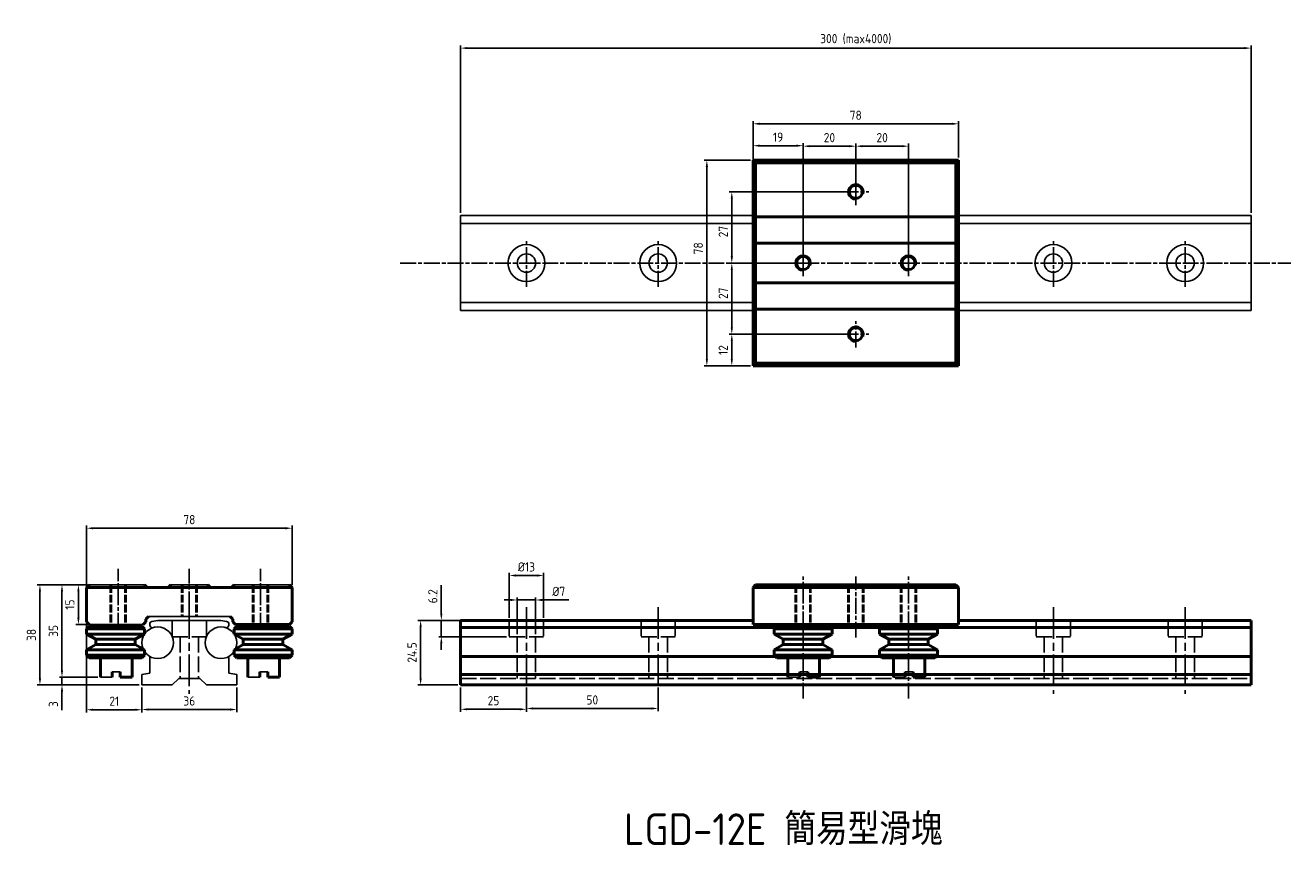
# Model space of a CAD drawing. Header units: millimetres. Extents: x 1299 to 1779, y 465 to 777.
import ezdxf

# ---------------------------------------------------------------- set-up
doc = ezdxf.new("R2010")
doc.units = ezdxf.units.MM
for name, pattern in [('AM_ISO02W050', [7.5, 6, -1.5]), ('AM_ISO02W050x2', [3.75, 3, -0.75]), ('AM_ISO08W050', [18, 12, -1.5, 3, -1.5]), ('AM_ISO08W050x2', [9, 6, -0.75, 1.5, -0.75])]:
    doc.linetypes.add(name, pattern=pattern)
for name, color, linetype, lineweight in [('AM_0', 7, 'Continuous', 50), ('AM_3', 6, 'AM_ISO02W050', 25), ('AM_5', 3, 'Continuous', 25), ('AM_7', 4, 'AM_ISO08W050', 25), ('AM_8', 1, 'Continuous', 25)]:
    doc.layers.add(name, color=color, linetype=linetype, lineweight=lineweight)
doc.styles.add('ACISOTS', font='isocp.shx', dxfattribs={"height": 1, "bigfont": 'chineset.shx'})
doc.styles.get("Standard").update_dxf_attribs({"font": 'ISOCP.SHX', "bigfont": 'CHINESET.SHX'})
doc.dimstyles.new('AM_ISO', dxfattribs={"dimtxt": 3.5, "dimasz": 2.5, "dimexe": 1, "dimexo": 1, "dimgap": 1.5, "dimtad": 1, "dimdsep": 46, "dimtxsty": 'Standard', "dimcen": 0, "dimclrd": 256, "dimclre": 256, "dimclrt": 2, "dimadec": 0, "dimazin": 2, "dimtp": 0.1, "dimtm": 0.1, "dimtfac": 0.71, "dimtdec": 3, "dimtmove": 0, "dimatfit": 3, "dimfxl": 0, "dimlwd": -1, "dimlwe": -1, "dimarcsym": 0})

# ---------------------------------------------------------------- blocks, each defined once
blk = doc.blocks.new('*D2')
at = {"layer": 'AM_5'}
for p, q in [((1322.51, 565.07), (1322.51, 587.53)), ((1325.01, 586.53), (1398.01, 586.53)), ((1400.51, 565.07), (1400.51, 587.53))]:
    blk.add_line(p, q, dxfattribs=at)
for points in [[(1325.01, 586.95), (1325.01, 586.11), (1322.51, 586.53)], [(1398.01, 586.95), (1398.01, 586.11), (1400.51, 586.53)]]:
    blk.add_solid(points, dxfattribs=at)
at = {"layer": 'Defpoints', "color": 0}
for p in [(1400.51, 586.53), (1322.51, 564.07), (1400.51, 564.07)]:
    blk.add_point(p, dxfattribs=at)
at = {"layer": 'AM_5', "color": 2, "insert": (1361.51, 589.78), "char_height": 3.5, "attachment_point": 5}
blk.add_mtext('78', dxfattribs=at)
blk = doc.blocks.new('*D3')
at = {"layer": 'AM_5'}
for p, q in [((1322.51, 565.07), (1312.18, 565.07)), ((1313.18, 562.57), (1313.18, 532.57)), ((1326.76, 530.07), (1312.18, 530.07))]:
    blk.add_line(p, q, dxfattribs=at)
for points in [[(1312.76, 562.57), (1313.6, 562.57), (1313.18, 565.07)], [(1312.76, 532.57), (1313.6, 532.57), (1313.18, 530.07)]]:
    blk.add_solid(points, dxfattribs=at)
at = {"layer": 'Defpoints', "color": 0}
for p in [(1323.51, 565.07), (1313.18, 530.07), (1327.76, 530.07)]:
    blk.add_point(p, dxfattribs=at)
at = {"layer": 'AM_5', "color": 2, "insert": (1309.93, 547.57), "char_height": 3.5, "attachment_point": 5, "rotation": 90}
blk.add_mtext('35', dxfattribs=at)
blk = doc.blocks.new('*D4')
at = {"layer": 'AM_5'}
for p, q in [((1322.51, 565.07), (1303.81, 565.07)), ((1304.81, 562.57), (1304.81, 529.57)), ((1342.51, 527.07), (1303.81, 527.07))]:
    blk.add_line(p, q, dxfattribs=at)
for points in [[(1304.39, 562.57), (1305.23, 562.57), (1304.81, 565.07)], [(1304.39, 529.57), (1305.23, 529.57), (1304.81, 527.07)]]:
    blk.add_solid(points, dxfattribs=at)
at = {"layer": 'Defpoints', "color": 0}
for p in [(1323.51, 565.07), (1304.81, 527.07), (1343.51, 527.07)]:
    blk.add_point(p, dxfattribs=at)
at = {"layer": 'AM_5', "color": 2, "insert": (1301.56, 546.07), "char_height": 3.5, "attachment_point": 5, "rotation": 90}
blk.add_mtext('38', dxfattribs=at)
blk = doc.blocks.new('*D5')
at = {"layer": 'AM_5'}
for p, q in [((1322.51, 565.07), (1318.42, 565.07)), ((1319.42, 562.57), (1319.42, 552.57)), ((1322.51, 550.07), (1318.42, 550.07))]:
    blk.add_line(p, q, dxfattribs=at)
for points in [[(1319, 562.57), (1319.84, 562.57), (1319.42, 565.07)], [(1319, 552.57), (1319.84, 552.57), (1319.42, 550.07)]]:
    blk.add_solid(points, dxfattribs=at)
at = {"layer": 'Defpoints', "color": 0}
for p in [(1323.51, 565.07), (1319.42, 550.07), (1323.51, 550.07)]:
    blk.add_point(p, dxfattribs=at)
at = {"layer": 'AM_5', "color": 2, "insert": (1316.17, 557.57), "char_height": 3.5, "attachment_point": 5, "rotation": 90}
blk.add_mtext('15', dxfattribs=at)
blk = doc.blocks.new('*D6')
at = {"layer": 'AM_5'}
for p, q in [((1322.51, 550.07), (1322.51, 516.67)), ((1343.51, 526.07), (1343.51, 516.67)), ((1325.01, 517.67), (1341.01, 517.67))]:
    blk.add_line(p, q, dxfattribs=at)
for points in [[(1325.01, 518.08), (1325.01, 517.25), (1322.51, 517.67)], [(1341.01, 518.08), (1341.01, 517.25), (1343.51, 517.67)]]:
    blk.add_solid(points, dxfattribs=at)
at = {"layer": 'Defpoints', "color": 0}
for p in [(1322.51, 551.07), (1343.51, 527.07), (1343.51, 517.67)]:
    blk.add_point(p, dxfattribs=at)
at = {"layer": 'AM_5', "color": 2, "insert": (1333.01, 520.92), "char_height": 3.5, "attachment_point": 5}
blk.add_mtext('21', dxfattribs=at)
blk = doc.blocks.new('*D7')
at = {"layer": 'AM_5'}
for p, q in [((1343.51, 526.07), (1343.51, 516.75)), ((1379.51, 526.07), (1379.51, 516.75)), ((1346.01, 517.75), (1377.01, 517.75))]:
    blk.add_line(p, q, dxfattribs=at)
for points in [[(1346.01, 518.17), (1346.01, 517.34), (1343.51, 517.75)], [(1377.01, 518.17), (1377.01, 517.34), (1379.51, 517.75)]]:
    blk.add_solid(points, dxfattribs=at)
at = {"layer": 'Defpoints', "color": 0}
for p in [(1343.51, 527.07), (1379.51, 527.07), (1379.51, 517.75)]:
    blk.add_point(p, dxfattribs=at)
at = {"layer": 'AM_5', "color": 2, "insert": (1361.51, 521), "char_height": 3.5, "attachment_point": 5}
blk.add_mtext('36', dxfattribs=at)
blk = doc.blocks.new('*D8')
at = {"layer": 'AM_5'}
for p, q in [((1575.44, 727.12), (1575.44, 740.95)), ((1577.94, 739.95), (1650.94, 739.95)), ((1653.44, 727.12), (1653.44, 740.95))]:
    blk.add_line(p, q, dxfattribs=at)
for points in [[(1577.94, 740.37), (1577.94, 739.54), (1575.44, 739.95)], [(1650.94, 740.37), (1650.94, 739.54), (1653.44, 739.95)]]:
    blk.add_solid(points, dxfattribs=at)
at = {"layer": 'Defpoints', "color": 0}
for p in [(1653.44, 739.95), (1575.44, 726.12), (1653.44, 726.12)]:
    blk.add_point(p, dxfattribs=at)
at = {"layer": 'AM_5', "color": 2, "insert": (1614.44, 743.2), "char_height": 3.5, "attachment_point": 5}
blk.add_mtext('78', dxfattribs=at)
blk = doc.blocks.new('*D9')
at = {"layer": 'AM_5'}
for p, q in [((1574.44, 726.12), (1556.92, 726.12)), ((1557.92, 723.62), (1557.92, 650.62)), ((1574.44, 648.12), (1556.92, 648.12))]:
    blk.add_line(p, q, dxfattribs=at)
for points in [[(1557.51, 723.62), (1558.34, 723.62), (1557.92, 726.12)], [(1557.51, 650.62), (1558.34, 650.62), (1557.92, 648.12)]]:
    blk.add_solid(points, dxfattribs=at)
at = {"layer": 'Defpoints', "color": 0}
for p in [(1575.44, 726.12), (1557.92, 648.12), (1575.44, 648.12)]:
    blk.add_point(p, dxfattribs=at)
at = {"layer": 'AM_5', "color": 2, "insert": (1554.67, 692.71), "char_height": 3.5, "attachment_point": 5, "rotation": 90}
blk.add_mtext('78', dxfattribs=at)
blk = doc.blocks.new('*D10')
at = {"layer": 'AM_5'}
for p, q in [((1575.44, 688.12), (1575.44, 732.64)), ((1577.94, 731.64), (1591.94, 731.64)), ((1594.44, 688.12), (1594.44, 732.64))]:
    blk.add_line(p, q, dxfattribs=at)
for points in [[(1577.94, 732.06), (1577.94, 731.23), (1575.44, 731.64)], [(1591.94, 732.06), (1591.94, 731.23), (1594.44, 731.64)]]:
    blk.add_solid(points, dxfattribs=at)
at = {"layer": 'Defpoints', "color": 0}
for p in [(1594.44, 731.64), (1575.44, 687.12), (1594.44, 687.12)]:
    blk.add_point(p, dxfattribs=at)
at = {"layer": 'AM_5', "color": 2, "insert": (1584.94, 734.89), "char_height": 3.5, "attachment_point": 5}
blk.add_mtext('19', dxfattribs=at)
blk = doc.blocks.new('*D11')
at = {"layer": 'AM_5'}
for p, q in [((1594.44, 688.12), (1594.44, 732.46)), ((1596.94, 731.46), (1611.94, 731.46)), ((1614.44, 715.12), (1614.44, 732.46))]:
    blk.add_line(p, q, dxfattribs=at)
for points in [[(1596.94, 731.87), (1596.94, 731.04), (1594.44, 731.46)], [(1611.94, 731.87), (1611.94, 731.04), (1614.44, 731.46)]]:
    blk.add_solid(points, dxfattribs=at)
at = {"layer": 'Defpoints', "color": 0}
for p in [(1614.44, 731.46), (1614.44, 714.12), (1594.44, 687.12)]:
    blk.add_point(p, dxfattribs=at)
at = {"layer": 'AM_5', "color": 2, "insert": (1604.44, 734.71), "char_height": 3.5, "attachment_point": 5}
blk.add_mtext('20', dxfattribs=at)
blk = doc.blocks.new('*D12')
at = {"layer": 'AM_5'}
for p, q in [((1614.44, 715.12), (1614.44, 732.46)), ((1616.94, 731.46), (1631.94, 731.46)), ((1634.44, 688.12), (1634.44, 732.46))]:
    blk.add_line(p, q, dxfattribs=at)
for points in [[(1616.94, 731.87), (1616.94, 731.04), (1614.44, 731.46)], [(1631.94, 731.87), (1631.94, 731.04), (1634.44, 731.46)]]:
    blk.add_solid(points, dxfattribs=at)
at = {"layer": 'Defpoints', "color": 0}
for p in [(1634.44, 731.46), (1614.44, 714.12), (1634.44, 687.12)]:
    blk.add_point(p, dxfattribs=at)
at = {"layer": 'AM_5', "color": 2, "insert": (1624.44, 734.71), "char_height": 3.5, "attachment_point": 5}
blk.add_mtext('20', dxfattribs=at)
blk = doc.blocks.new('*D13')
at = {"layer": 'AM_5'}
for p, q in [((1613.44, 714.12), (1566.39, 714.12)), ((1567.39, 711.62), (1567.39, 689.62)), ((1593.44, 687.12), (1566.39, 687.12))]:
    blk.add_line(p, q, dxfattribs=at)
for points in [[(1566.97, 711.62), (1567.81, 711.62), (1567.39, 714.12)], [(1566.97, 689.62), (1567.81, 689.62), (1567.39, 687.12)]]:
    blk.add_solid(points, dxfattribs=at)
at = {"layer": 'Defpoints', "color": 0}
for p in [(1614.44, 714.12), (1567.39, 687.12), (1594.44, 687.12)]:
    blk.add_point(p, dxfattribs=at)
at = {"layer": 'AM_5', "color": 2, "insert": (1564.14, 699.05), "char_height": 3.5, "attachment_point": 5, "rotation": 90}
blk.add_mtext('27', dxfattribs=at)
blk = doc.blocks.new('*D14')
at = {"layer": 'AM_5'}
for p, q in [((1593.44, 687.12), (1566.39, 687.12)), ((1567.39, 684.62), (1567.39, 662.62)), ((1613.44, 660.12), (1566.39, 660.12))]:
    blk.add_line(p, q, dxfattribs=at)
for points in [[(1566.97, 684.62), (1567.81, 684.62), (1567.39, 687.12)], [(1566.97, 662.62), (1567.81, 662.62), (1567.39, 660.12)]]:
    blk.add_solid(points, dxfattribs=at)
at = {"layer": 'Defpoints', "color": 0}
for p in [(1594.44, 687.12), (1567.39, 660.12), (1614.44, 660.12)]:
    blk.add_point(p, dxfattribs=at)
at = {"layer": 'AM_5', "color": 2, "insert": (1564.14, 675.66), "char_height": 3.5, "attachment_point": 5, "rotation": 90}
blk.add_mtext('27', dxfattribs=at)
blk = doc.blocks.new('*D15')
at = {"layer": 'AM_5'}
for p, q in [((1613.44, 660.12), (1566.39, 660.12)), ((1567.39, 657.62), (1567.39, 650.62)), ((1574.44, 648.12), (1566.39, 648.12))]:
    blk.add_line(p, q, dxfattribs=at)
for points in [[(1566.97, 657.62), (1567.81, 657.62), (1567.39, 660.12)], [(1566.97, 650.62), (1567.81, 650.62), (1567.39, 648.12)]]:
    blk.add_solid(points, dxfattribs=at)
at = {"layer": 'Defpoints', "color": 0}
for p in [(1614.44, 660.12), (1567.39, 648.12), (1575.44, 648.12)]:
    blk.add_point(p, dxfattribs=at)
at = {"layer": 'AM_5', "color": 2, "insert": (1564.14, 654.12), "char_height": 3.5, "attachment_point": 5, "rotation": 90}
blk.add_mtext('12', dxfattribs=at)
blk = doc.blocks.new('*D16')
at = {"layer": 'AM_5'}
for p, q in [((1464.44, 706.12), (1464.44, 769.66)), ((1466.94, 768.66), (1761.94, 768.66)), ((1764.44, 706.12), (1764.44, 769.66))]:
    blk.add_line(p, q, dxfattribs=at)
for points in [[(1466.94, 769.08), (1466.94, 768.25), (1464.44, 768.66)], [(1761.94, 769.08), (1761.94, 768.25), (1764.44, 768.66)]]:
    blk.add_solid(points, dxfattribs=at)
at = {"layer": 'Defpoints', "color": 0}
for p in [(1764.44, 768.66), (1464.44, 705.12), (1764.44, 705.12)]:
    blk.add_point(p, dxfattribs=at)
at = {"layer": 'AM_5', "color": 2, "insert": (1614.44, 772.09), "char_height": 3.5, "attachment_point": 5}
blk.add_mtext('300 (max4000)\\P', dxfattribs=at)
blk = doc.blocks.new('*D17')
at = {"layer": 'AM_5'}
for p, q in [((1483.44, 559.31), (1480.94, 559.31)), ((1485.94, 546.37), (1485.94, 560.31)), ((1485.94, 559.31), (1492.94, 559.31)), ((1492.94, 546.37), (1492.94, 560.31)), ((1495.44, 559.31), (1505.49, 559.31))]:
    blk.add_line(p, q, dxfattribs=at)
for points in [[(1483.44, 559.73), (1483.44, 558.9), (1485.94, 559.31)], [(1495.44, 559.73), (1495.44, 558.9), (1492.94, 559.31)]]:
    blk.add_solid(points, dxfattribs=at)
at = {"layer": 'Defpoints', "color": 0}
for p in [(1492.94, 559.31), (1485.94, 545.37), (1492.94, 545.37)]:
    blk.add_point(p, dxfattribs=at)
at = {"layer": 'AM_5', "color": 2, "insert": (1501.72, 562.56), "char_height": 3.5, "attachment_point": 5}
blk.add_mtext('%%c7', dxfattribs=at)
blk = doc.blocks.new('*D18')
at = {"layer": 'AM_5'}
for p, q in [((1482.94, 552.57), (1482.94, 569.6)), ((1485.44, 568.6), (1493.44, 568.6)), ((1495.94, 552.57), (1495.94, 569.6))]:
    blk.add_line(p, q, dxfattribs=at)
for points in [[(1485.44, 569.01), (1485.44, 568.18), (1482.94, 568.6)], [(1493.44, 569.01), (1493.44, 568.18), (1495.94, 568.6)]]:
    blk.add_solid(points, dxfattribs=at)
at = {"layer": 'Defpoints', "color": 0}
for p in [(1495.94, 568.6), (1482.94, 551.57), (1495.94, 551.57)]:
    blk.add_point(p, dxfattribs=at)
at = {"layer": 'AM_5', "color": 2, "insert": (1489.44, 571.85), "char_height": 3.5, "attachment_point": 5}
blk.add_mtext('%%c13', dxfattribs=at)
blk = doc.blocks.new('*D19')
at = {"layer": 'AM_5'}
for p, q in [((1457.15, 554.07), (1457.15, 564.89)), ((1481.94, 551.57), (1456.15, 551.57)), ((1457.15, 545.37), (1457.15, 551.57)), ((1481.94, 545.37), (1456.15, 545.37)), ((1457.15, 542.87), (1457.15, 540.37))]:
    blk.add_line(p, q, dxfattribs=at)
for points in [[(1456.73, 554.07), (1457.57, 554.07), (1457.15, 551.57)], [(1456.73, 542.87), (1457.57, 542.87), (1457.15, 545.37)]]:
    blk.add_solid(points, dxfattribs=at)
at = {"layer": 'Defpoints', "color": 0}
for p in [(1457.15, 551.57), (1482.94, 551.57), (1482.94, 545.37)]:
    blk.add_point(p, dxfattribs=at)
at = {"layer": 'AM_5', "color": 2, "insert": (1453.9, 560.73), "char_height": 3.5, "attachment_point": 5, "rotation": 90}
blk.add_mtext('6.2', dxfattribs=at)
blk = doc.blocks.new('*D20')
at = {"layer": 'AM_5'}
for p, q in [((1464.44, 526.07), (1464.44, 516.85)), ((1489.44, 526.07), (1489.44, 516.85)), ((1466.94, 517.85), (1486.94, 517.85))]:
    blk.add_line(p, q, dxfattribs=at)
for points in [[(1466.94, 518.26), (1466.94, 517.43), (1464.44, 517.85)], [(1486.94, 518.26), (1486.94, 517.43), (1489.44, 517.85)]]:
    blk.add_solid(points, dxfattribs=at)
at = {"layer": 'Defpoints', "color": 0}
for p in [(1464.44, 527.07), (1489.44, 527.07), (1489.44, 517.85)]:
    blk.add_point(p, dxfattribs=at)
at = {"layer": 'AM_5', "color": 2, "insert": (1476.94, 521.1), "char_height": 3.5, "attachment_point": 5}
blk.add_mtext('25', dxfattribs=at)
blk = doc.blocks.new('*D21')
at = {"layer": 'AM_5'}
for p, q in [((1489.44, 526.07), (1489.44, 517.15)), ((1539.44, 526.07), (1539.44, 517.15)), ((1491.94, 518.15), (1536.94, 518.15))]:
    blk.add_line(p, q, dxfattribs=at)
for points in [[(1491.94, 518.57), (1491.94, 517.74), (1489.44, 518.15)], [(1536.94, 518.57), (1536.94, 517.74), (1539.44, 518.15)]]:
    blk.add_solid(points, dxfattribs=at)
at = {"layer": 'Defpoints', "color": 0}
for p in [(1489.44, 527.07), (1539.44, 527.07), (1539.44, 518.15)]:
    blk.add_point(p, dxfattribs=at)
at = {"layer": 'AM_5', "color": 2, "insert": (1514.44, 521.4), "char_height": 3.5, "attachment_point": 5}
blk.add_mtext('50', dxfattribs=at)
blk = doc.blocks.new('*D22')
at = {"layer": 'AM_5'}
for p, q in [((1463.44, 551.57), (1448.29, 551.57)), ((1449.29, 529.57), (1449.29, 549.07)), ((1463.44, 527.07), (1448.29, 527.07))]:
    blk.add_line(p, q, dxfattribs=at)
for points in [[(1448.88, 549.07), (1449.71, 549.07), (1449.29, 551.57)], [(1448.88, 529.57), (1449.71, 529.57), (1449.29, 527.07)]]:
    blk.add_solid(points, dxfattribs=at)
at = {"layer": 'Defpoints', "color": 0}
for p in [(1449.29, 551.57), (1464.44, 551.57), (1464.44, 527.07)]:
    blk.add_point(p, dxfattribs=at)
at = {"layer": 'AM_5', "color": 2, "insert": (1446.04, 539.39), "char_height": 3.5, "attachment_point": 5, "rotation": 90}
blk.add_mtext('24.5', dxfattribs=at)
blk = doc.blocks.new('*D24')
at = {"layer": 'AM_5'}
for p, q in [((1313.18, 532.57), (1313.18, 535.07)), ((1326.76, 530.07), (1312.18, 530.07)), ((1313.18, 530.07), (1313.18, 527.07)), ((1342.51, 527.07), (1312.18, 527.07)), ((1313.18, 524.57), (1313.18, 517.52))]:
    blk.add_line(p, q, dxfattribs=at)
for points in [[(1312.76, 532.57), (1313.6, 532.57), (1313.18, 530.07)], [(1312.76, 524.57), (1313.6, 524.57), (1313.18, 527.07)]]:
    blk.add_solid(points, dxfattribs=at)
at = {"layer": 'Defpoints', "color": 0}
for p in [(1313.18, 530.07), (1327.76, 530.07), (1343.51, 527.07)]:
    blk.add_point(p, dxfattribs=at)
at = {"layer": 'AM_5', "color": 2, "insert": (1309.93, 519.79), "char_height": 3.5, "attachment_point": 5, "rotation": 90}
blk.add_mtext('3', dxfattribs=at)

msp = doc.modelspace()

# ---------------------------------------------------------------- linework, layer by layer
for p, q in [((1464.443, 669.125), (1464.443, 705.125)), ((1464.443, 705.125), (1575.443, 705.125)), ((1464.443, 702.125), (1575.443, 702.125)), ((1653.443, 705.125), (1764.443, 705.125)), ((1653.443, 702.125), (1764.443, 702.125)), ((1764.443, 669.125), (1764.443, 705.125)), ((1464.443, 672.125), (1575.443, 672.125)), ((1464.443, 669.125), (1575.443, 669.125)), ((1653.443, 672.125), (1764.443, 672.125)), ((1653.443, 669.125), (1764.443, 669.125)), ((1323.506, 565.067), (1344.506, 565.067)), ((1345.506, 564.067), (1353.506, 564.067)), ((1354.506, 565.067), (1368.506, 565.067)), ((1378.506, 565.067), (1399.506, 565.067)), ((1346.006, 553.067), (1377.006, 553.067)), ((1323.506, 550.067), (1344.006, 550.067)), ((1346.506, 550.199), (1346.506, 549.776)), ((1349.506, 551.567), (1347.332, 551.184)), ((1349.506, 551.567), (1373.506, 551.567)), ((1373.506, 551.567), (1375.679, 551.184)), ((1376.506, 550.199), (1376.506, 549.776)), ((1346.506, 537.871), (1346.506, 531.596)), ((1376.506, 537.871), (1376.506, 531.596)), ((1327.756, 530.067), (1332.256, 530.067)), ((1332.256, 532.067), (1335.256, 532.067)), ((1343.506, 531.067), (1346.506, 531.596)), ((1343.506, 531.067), (1343.506, 527.067)), ((1357.506, 529.567), (1355.006, 527.067)), ((1357.506, 529.567), (1365.506, 529.567)), ((1365.506, 529.567), (1368.006, 527.067)), ((1379.506, 531.067), (1376.506, 531.596)), ((1379.506, 531.067), (1379.506, 527.067)), ((1383.756, 530.067), (1388.256, 530.067)), ((1388.256, 532.067), (1391.256, 532.067)), ((1588.693, 530.067), (1593.193, 530.067)), ((1593.193, 532.067), (1596.193, 532.067)), ((1628.693, 530.067), (1633.193, 530.067)), ((1633.193, 532.067), (1636.193, 532.067)), ((1343.506, 527.067), (1355.006, 527.067)), ((1368.006, 527.067), (1379.506, 527.067))]:
    msp.add_line(p, q)
for centre, radius in [((1489.443, 687.125), 7), ((1539.443, 687.125), 7), ((1689.443, 687.125), 7), ((1739.443, 687.125), 7), ((1489.443, 687.125), 3.5), ((1539.443, 687.125), 3.5), ((1689.443, 687.125), 3.5), ((1739.443, 687.125), 3.5), ((1349.506, 543.067), 6), ((1373.506, 543.067), 6)]:
    msp.add_circle(centre, radius)
for centre, start, end in [((1347.506, 550.199), 100, 180), ((1347.506, 549.776), 180, 286.60155), ((1375.506, 549.776), 253.39845, 0), ((1375.506, 550.199), 0, 80)]:
    msp.add_arc(centre, 1, start, end)
at = {"layer": 'AM_0'}
for p, q in [((1575.443, 648.125), (1575.443, 726.125)), ((1575.443, 726.125), (1653.443, 726.125)), ((1576.443, 725.125), (1575.443, 726.125)), ((1652.443, 725.125), (1653.443, 726.125)), ((1653.443, 648.125), (1653.443, 726.125)), ((1576.443, 725.125), (1652.443, 725.125)), ((1576.443, 649.125), (1576.443, 725.125)), ((1652.443, 649.125), (1652.443, 725.125)), ((1575.443, 704.625), (1653.443, 704.625)), ((1575.443, 694.625), (1653.443, 694.625)), ((1575.443, 679.625), (1653.443, 679.625)), ((1575.443, 669.625), (1653.443, 669.625)), ((1576.443, 649.125), (1575.443, 648.125)), ((1576.443, 649.125), (1652.443, 649.125)), ((1652.443, 649.125), (1653.443, 648.125)), ((1575.443, 648.125), (1653.443, 648.125)), ((1322.506, 564.067), (1323.506, 565.067)), ((1322.506, 551.067), (1322.506, 564.067)), ((1322.506, 564.067), (1400.506, 564.067)), ((1344.506, 565.067), (1344.506, 565.067)), ((1344.506, 565.067), (1345.506, 564.067)), ((1353.506, 564.067), (1354.506, 565.067)), ((1354.506, 565.067), (1354.506, 565.067)), ((1368.506, 565.067), (1368.506, 565.067)), ((1368.506, 565.067), (1369.506, 564.067)), ((1369.506, 564.067), (1377.506, 564.067)), ((1378.506, 565.067), (1377.506, 564.067)), ((1378.506, 565.067), (1378.506, 565.067)), ((1399.506, 565.067), (1400.506, 564.067)), ((1400.506, 551.067), (1400.506, 564.067)), ((1575.443, 564.067), (1576.443, 565.067)), ((1575.443, 550.067), (1575.443, 564.067)), ((1575.443, 564.067), (1653.443, 564.067)), ((1576.443, 565.067), (1652.443, 565.067)), ((1652.443, 565.067), (1653.443, 564.067)), ((1653.443, 550.067), (1653.443, 564.067)), ((1345.006, 552.067), (1346.006, 553.067)), ((1377.006, 553.067), (1378.006, 552.067)), ((1322.506, 551.067), (1323.506, 550.067)), ((1322.506, 548.397), (1323.506, 549.397)), ((1322.506, 548.397), (1322.506, 546.397)), ((1322.506, 548.397), (1344.506, 548.397)), ((1323.506, 549.397), (1343.506, 549.397)), ((1329.756, 549.397), (1329.756, 550.067)), ((1337.756, 549.397), (1337.756, 550.067)), ((1344.506, 548.397), (1343.506, 549.397)), ((1344.006, 550.067), (1345.006, 551.067)), ((1344.506, 548.397), (1344.506, 546.397)), ((1345.006, 551.067), (1345.006, 552.067)), ((1378.006, 551.067), (1378.006, 552.067)), ((1378.006, 551.067), (1379.006, 550.067)), ((1378.506, 548.397), (1379.506, 549.397)), ((1378.506, 548.397), (1378.506, 546.397)), ((1378.506, 548.397), (1400.506, 548.397)), ((1399.506, 550.067), (1379.006, 550.067)), ((1379.506, 549.397), (1399.506, 549.397)), ((1385.756, 549.397), (1385.756, 550.067)), ((1393.756, 549.397), (1393.756, 550.067)), ((1400.506, 551.067), (1399.506, 550.067)), ((1400.506, 548.397), (1399.506, 549.397)), ((1400.506, 548.397), (1400.506, 546.397)), ((1464.443, 551.567), (1575.443, 551.567)), ((1464.443, 551.567), (1464.443, 527.067)), ((1464.443, 548.817), (1764.443, 548.817)), ((1575.443, 550.067), (1653.443, 550.067)), ((1583.443, 548.397), (1584.443, 549.397)), ((1583.443, 548.397), (1583.443, 546.397)), ((1583.443, 548.397), (1605.443, 548.397)), ((1584.443, 549.397), (1604.443, 549.397)), ((1590.693, 549.397), (1590.693, 550.067)), ((1598.693, 549.397), (1598.693, 550.067)), ((1605.443, 548.397), (1604.443, 549.397)), ((1605.443, 548.397), (1605.443, 546.397)), ((1623.443, 548.397), (1624.443, 549.397)), ((1623.443, 548.397), (1623.443, 546.397)), ((1623.443, 548.397), (1645.443, 548.397)), ((1624.443, 549.397), (1644.443, 549.397)), ((1630.693, 549.397), (1630.693, 550.067)), ((1638.693, 549.397), (1638.693, 550.067)), ((1645.443, 548.397), (1644.443, 549.397)), ((1645.443, 548.397), (1645.443, 546.397)), ((1653.443, 551.567), (1764.443, 551.567)), ((1764.443, 551.567), (1764.443, 527.067)), ((1322.506, 546.397), (1344.506, 546.397)), ((1322.506, 546.397), (1326.006, 544.397)), ((1326.006, 544.397), (1341.006, 544.397)), ((1326.006, 544.397), (1326.006, 542.397)), ((1344.506, 546.397), (1341.006, 544.397)), ((1341.006, 544.397), (1341.006, 542.397)), ((1378.506, 546.397), (1400.506, 546.397)), ((1378.506, 546.397), (1382.006, 544.397)), ((1382.006, 544.397), (1382.006, 542.397)), ((1382.006, 544.397), (1397.006, 544.397)), ((1400.506, 546.397), (1397.006, 544.397)), ((1397.006, 544.397), (1397.006, 542.397)), ((1583.443, 546.397), (1605.443, 546.397)), ((1583.443, 546.397), (1586.943, 544.397)), ((1586.943, 544.397), (1586.943, 542.397)), ((1586.943, 544.397), (1601.943, 544.397)), ((1605.443, 546.397), (1601.943, 544.397)), ((1601.943, 544.397), (1601.943, 542.397)), ((1623.443, 546.397), (1645.443, 546.397)), ((1623.443, 546.397), (1626.943, 544.397)), ((1626.943, 544.397), (1626.943, 542.397)), ((1626.943, 544.397), (1641.943, 544.397)), ((1645.443, 546.397), (1641.943, 544.397)), ((1641.943, 544.397), (1641.943, 542.397)), ((1326.006, 542.397), (1322.506, 540.397)), ((1322.506, 540.397), (1344.506, 540.397)), ((1322.506, 540.397), (1322.506, 538.397)), ((1322.506, 538.397), (1323.506, 537.397)), ((1344.506, 538.397), (1322.506, 538.397)), ((1326.006, 542.397), (1341.006, 542.397)), ((1341.006, 542.397), (1344.506, 540.397)), ((1343.506, 537.397), (1344.506, 538.397)), ((1344.506, 540.397), (1344.506, 538.397)), ((1382.006, 542.397), (1378.506, 540.397)), ((1378.506, 540.397), (1378.506, 538.397)), ((1378.506, 540.397), (1400.506, 540.397)), ((1378.506, 538.397), (1379.506, 537.397)), ((1400.506, 538.397), (1378.506, 538.397)), ((1382.006, 542.397), (1397.006, 542.397)), ((1397.006, 542.397), (1400.506, 540.397)), ((1399.506, 537.397), (1400.506, 538.397)), ((1400.506, 540.397), (1400.506, 538.397)), ((1464.443, 537.871), (1764.443, 537.871)), ((1586.943, 542.397), (1583.443, 540.397)), ((1583.443, 540.397), (1583.443, 538.397)), ((1583.443, 540.397), (1605.443, 540.397)), ((1583.443, 538.397), (1584.443, 537.397)), ((1605.443, 538.397), (1583.443, 538.397)), ((1586.943, 542.397), (1601.943, 542.397)), ((1601.943, 542.397), (1605.443, 540.397)), ((1604.443, 537.397), (1605.443, 538.397)), ((1605.443, 540.397), (1605.443, 538.397)), ((1626.943, 542.397), (1623.443, 540.397)), ((1623.443, 540.397), (1623.443, 538.397)), ((1623.443, 540.397), (1645.443, 540.397)), ((1623.443, 538.397), (1624.443, 537.397)), ((1645.443, 538.397), (1623.443, 538.397)), ((1626.943, 542.397), (1641.943, 542.397)), ((1641.943, 542.397), (1645.443, 540.397)), ((1644.443, 537.397), (1645.443, 538.397)), ((1645.443, 540.397), (1645.443, 538.397)), ((1323.506, 537.397), (1343.506, 537.397)), ((1327.756, 537.397), (1327.756, 530.067)), ((1327.756, 537.397), (1327.756, 530.067)), ((1339.756, 537.397), (1339.756, 530.067)), ((1379.506, 537.397), (1399.506, 537.397)), ((1383.756, 537.397), (1383.756, 530.067)), ((1383.756, 537.397), (1383.756, 530.067)), ((1395.756, 537.397), (1395.756, 530.067)), ((1584.443, 537.397), (1604.443, 537.397)), ((1588.693, 537.397), (1588.693, 530.067)), ((1588.693, 537.397), (1588.693, 530.067)), ((1600.693, 537.397), (1600.693, 530.067)), ((1624.443, 537.397), (1644.443, 537.397)), ((1628.693, 537.397), (1628.693, 530.067)), ((1628.693, 537.397), (1628.693, 530.067)), ((1640.693, 537.397), (1640.693, 530.067)), ((1332.256, 532.067), (1332.256, 530.067)), ((1335.256, 532.067), (1335.256, 530.067)), ((1335.256, 530.067), (1339.756, 530.067)), ((1388.256, 532.067), (1388.256, 530.067)), ((1391.256, 532.067), (1391.256, 530.067)), ((1391.256, 530.067), (1395.756, 530.067)), ((1464.443, 531.067), (1764.443, 531.067)), ((1593.193, 532.067), (1593.193, 530.067)), ((1596.193, 532.067), (1596.193, 530.067)), ((1596.193, 530.067), (1600.693, 530.067)), ((1633.193, 532.067), (1633.193, 530.067)), ((1636.193, 532.067), (1636.193, 530.067)), ((1636.193, 530.067), (1640.693, 530.067)), ((1464.443, 527.067), (1764.443, 527.067))]:
    msp.add_line(p, q, dxfattribs=at)
for centre in [(1614.443, 714.125), (1614.443, 714.125), (1594.443, 687.125), (1634.443, 687.125), (1614.443, 660.125), (1614.443, 660.125)]:
    msp.add_circle(centre, 2.5, dxfattribs=at)
at = {"layer": 'AM_3', "linetype": 'AM_ISO02W050x2'}
for p, q in [((1331.506, 565.067), (1331.506, 550.067)), ((1332.006, 565.067), (1332.006, 550.067)), ((1337.006, 565.067), (1337.006, 550.067)), ((1337.506, 565.067), (1337.506, 550.067)), ((1358.506, 565.067), (1358.506, 553.067)), ((1359.006, 565.067), (1359.006, 553.067)), ((1364.006, 565.067), (1364.006, 553.067)), ((1364.506, 565.067), (1364.506, 553.067)), ((1385.506, 565.067), (1385.506, 550.067)), ((1386.006, 565.067), (1386.006, 550.067)), ((1391.006, 565.067), (1391.006, 550.067)), ((1391.506, 565.067), (1391.506, 550.067)), ((1591.443, 565.067), (1591.443, 550.067)), ((1591.943, 565.067), (1591.943, 550.067)), ((1596.943, 565.067), (1596.943, 550.067)), ((1597.443, 565.067), (1597.443, 550.067)), ((1611.443, 565.067), (1611.443, 550.067)), ((1611.943, 565.067), (1611.943, 550.067)), ((1616.943, 565.067), (1616.943, 550.067)), ((1617.443, 565.067), (1617.443, 550.067)), ((1631.443, 565.067), (1631.443, 550.067)), ((1631.943, 565.067), (1631.943, 550.067)), ((1636.943, 565.067), (1636.943, 550.067)), ((1637.443, 565.067), (1637.443, 550.067))]:
    msp.add_line(p, q, dxfattribs=at)
at = {"layer": 'AM_3'}
for p, q in [((1355.006, 551.567), (1355.006, 545.367)), ((1368.006, 551.567), (1368.006, 545.367)), ((1482.943, 551.567), (1482.943, 545.367)), ((1495.943, 551.567), (1495.943, 545.367)), ((1532.943, 551.567), (1532.943, 545.367)), ((1545.943, 551.567), (1545.943, 545.367)), ((1682.943, 551.567), (1682.943, 545.367)), ((1695.943, 551.567), (1695.943, 545.367)), ((1732.943, 551.567), (1732.943, 545.367)), ((1745.943, 551.567), (1745.943, 545.367)), ((1355.006, 545.367), (1368.006, 545.367)), ((1358.006, 545.367), (1358.006, 529.567)), ((1365.006, 545.367), (1365.006, 529.567)), ((1482.943, 545.367), (1495.943, 545.367)), ((1485.943, 545.367), (1485.943, 529.567)), ((1492.943, 545.367), (1492.943, 529.567)), ((1532.943, 545.367), (1545.943, 545.367)), ((1535.943, 545.367), (1535.943, 529.567)), ((1542.943, 545.367), (1542.943, 529.567)), ((1682.943, 545.367), (1695.943, 545.367)), ((1685.943, 545.367), (1685.943, 529.567)), ((1692.943, 545.367), (1692.943, 529.567)), ((1732.943, 545.367), (1745.943, 545.367)), ((1735.943, 545.367), (1735.943, 529.567)), ((1742.943, 545.367), (1742.943, 529.567)), ((1464.443, 529.567), (1764.443, 529.567))]:
    msp.add_line(p, q, dxfattribs=at)
at = {"layer": 'AM_7', "linetype": 'AM_ISO08W050x2'}
for p, q in [((1614.443, 709.125), (1614.443, 719.125)), ((1614.443, 709.125), (1614.443, 719.125)), ((1609.443, 714.125), (1619.443, 714.125)), ((1489.443, 678.125), (1489.443, 696.125)), ((1539.443, 678.125), (1539.443, 696.125)), ((1594.443, 682.125), (1594.443, 692.125)), ((1634.443, 682.125), (1634.443, 692.125)), ((1689.443, 678.125), (1689.443, 696.125)), ((1739.443, 678.125), (1739.443, 696.125)), ((1441.554, 687.125), (1779.495, 687.125)), ((1589.443, 687.125), (1599.443, 687.125)), ((1614.443, 655.125), (1614.443, 665.125)), ((1614.443, 655.125), (1614.443, 665.125)), ((1609.443, 660.125), (1619.443, 660.125)), ((1334.506, 548.397), (1334.506, 571.162)), ((1361.506, 556.567), (1361.506, 571.162)), ((1388.506, 548.397), (1388.506, 571.162)), ((1594.443, 521.937), (1594.443, 568.19)), ((1614.443, 545.063), (1614.443, 568.19)), ((1634.443, 521.937), (1634.443, 568.19))]:
    msp.add_line(p, q, dxfattribs=at)
at = {"layer": 'AM_7'}
for p, q in [((1361.506, 556.567), (1361.506, 523.729)), ((1489.443, 556.567), (1489.443, 523.729)), ((1539.443, 556.567), (1539.443, 523.729)), ((1689.443, 556.567), (1689.443, 523.729)), ((1739.443, 556.567), (1739.443, 523.729))]:
    msp.add_line(p, q, dxfattribs=at)
at = {"layer": 'AM_8'}
for centre in [(1614.443, 714.125), (1614.443, 714.125), (1594.443, 687.125), (1634.443, 687.125), (1614.443, 660.125), (1614.443, 660.125)]:
    msp.add_arc(centre, 3, 344.44988, 270, dxfattribs=at)

# ---------------------------------------------------------------- texts
at = {"layer": 'AM_5', "insert": (1526.465, 478.358), "char_height": 12, "width": 219.37369, "attachment_point": 1, "style": 'ACISOTS'}
msp.add_mtext('LGD-12E 簡易型滑塊', dxfattribs=at)

# ---------------------------------------------------------------- dimensions: what is measured, and where the dimension line sits
at = {"layer": 'AM_5'}
for base, p1, p2, text, picture, middle in [((1764.443, 768.665), (1464.443, 705.125), (1764.443, 705.125), '<> (max4000)\\P', '*D16', (1614.443, 772.09)), ((1495.943, 568.596), (1482.943, 551.567), (1495.943, 551.567), '%%c<>', '*D18', (1489.443, 571.846)), ((1492.943, 559.313), (1485.943, 545.367), (1492.943, 545.367), '%%c<>', '*D17', (1501.718, 562.563))]:
    dim = msp.add_linear_dim(base=base, p1=p1, p2=p2, text=text, dimstyle='AM_ISO', dxfattribs=at)
    dim.commit()
    dim.dimension.update_dxf_attribs({"geometry": picture, "text_midpoint": middle})
for base, p1, p2, picture, middle in [((1653.443, 739.954), (1575.443, 726.125), (1653.443, 726.125), '*D8', (1614.443, 743.204)), ((1594.443, 731.643), (1575.443, 687.125), (1594.443, 687.125), '*D10', (1584.943, 734.893)), ((1614.443, 731.458), (1594.443, 687.125), (1614.443, 714.125), '*D11', (1604.443, 734.709)), ((1634.443, 731.458), (1614.443, 714.125), (1634.443, 687.125), '*D12', (1624.443, 734.709)), ((1400.506, 586.531), (1322.506, 564.067), (1400.506, 564.067), '*D2', (1361.506, 589.781)), ((1489.443, 517.845), (1464.443, 527.067), (1489.443, 527.067), '*D20', (1476.943, 521.096)), ((1539.443, 518.155), (1489.443, 527.067), (1539.443, 527.067), '*D21', (1514.443, 521.405))]:
    dim = msp.add_linear_dim(base=base, p1=p1, p2=p2, dimstyle='AM_ISO', dxfattribs=at)
    dim.commit()
    dim.dimension.update_dxf_attribs({"geometry": picture, "text_midpoint": middle})
for base, p1, p2, picture, middle in [((1557.923, 648.125), (1575.443, 726.125), (1575.443, 648.125), '*D9', (1557.923, 692.706)), ((1567.392, 687.125), (1614.443, 714.125), (1594.443, 687.125), '*D13', (1567.392, 699.05)), ((1567.392, 660.125), (1594.443, 687.125), (1614.443, 660.125), '*D14', (1567.392, 675.659)), ((1567.392, 648.125), (1614.443, 660.125), (1575.443, 648.125), '*D15', (1567.392, 654.125)), ((1449.294, 551.567), (1464.443, 527.067), (1464.443, 551.567), '*D22', (1449.294, 539.39)), ((1313.181, 530.067), (1343.506, 527.067), (1327.756, 530.067), '*D24', (1313.181, 519.795))]:
    dim = msp.add_linear_dim(base=base, p1=p1, p2=p2, angle=90, dimstyle='AM_ISO', dxfattribs=at)
    dim.commit()
    dim.dimension.update_dxf_attribs({"geometry": picture, "text_midpoint": middle, "dimtype": 160})
for base, p1, p2, picture, middle in [((1304.811, 527.067), (1323.506, 565.067), (1343.506, 527.067), '*D4', (1301.561, 546.067)), ((1313.181, 530.067), (1323.506, 565.067), (1327.756, 530.067), '*D3', (1309.931, 547.567)), ((1319.422, 550.067), (1323.506, 565.067), (1323.506, 550.067), '*D5', (1316.172, 557.567)), ((1457.149, 551.567), (1482.943, 545.367), (1482.943, 551.567), '*D19', (1453.899, 560.727))]:
    dim = msp.add_linear_dim(base=base, p1=p1, p2=p2, angle=90, dimstyle='AM_ISO', dxfattribs=at)
    dim.commit()
    dim.dimension.update_dxf_attribs({"geometry": picture, "text_midpoint": middle})
for base, p1, p2, picture, middle in [((1343.506, 517.668), (1322.506, 551.067), (1343.506, 527.067), '*D6', (1333.006, 517.668)), ((1379.506, 517.753), (1343.506, 527.067), (1379.506, 527.067), '*D7', (1361.506, 517.753))]:
    dim = msp.add_linear_dim(base=base, p1=p1, p2=p2, dimstyle='AM_ISO', dxfattribs=at)
    dim.commit()
    dim.dimension.update_dxf_attribs({"geometry": picture, "text_midpoint": middle, "dimtype": 160})

doc.saveas('drawing.dxf')
